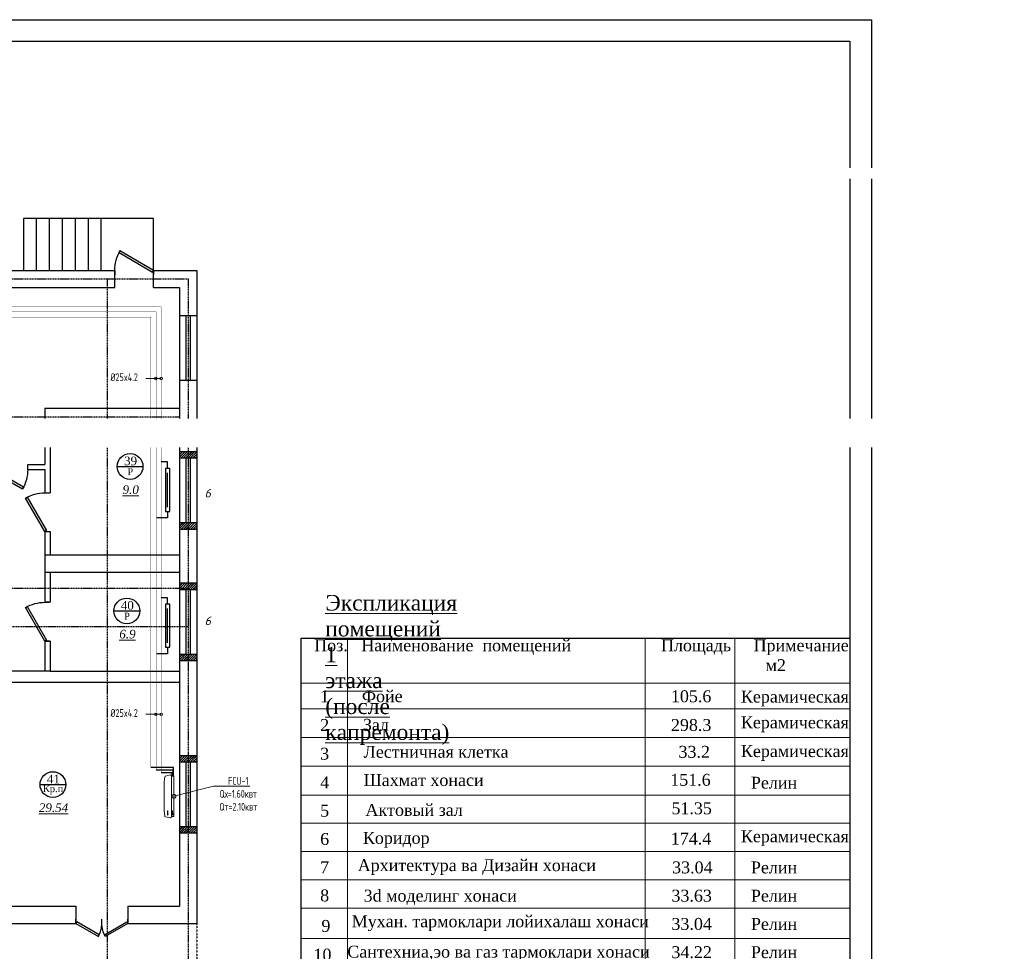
# Model space of a CAD drawing. Header units: inches. Extents: x 8001 to 766003, y -84601 to 563258.
# Tile 95 of 188: x 269355 to 292189, y 454162 to 475773. Entities that reach past the tile are written whole.
import ezdxf
from ezdxf import colors
from ezdxf.entities.mleader import LeaderData, LeaderLine
from ezdxf.math import Vec2, Vec3

# ---------------------------------------------------------------- set-up
doc = ezdxf.new("R2010")
doc.units = ezdxf.units.IN
doc.header["$MEASUREMENT"] = 0
for name, pattern in [('CONTINOUS', [0]), ('Dashed', [19.05, 12.7, -6.35]), ('HIDDEN', [9.525, 6.35, -3.175]), ('STROT', [1.7, 0.5, -1.2])]:
    doc.linetypes.add(name, pattern=pattern)
for name, color, linetype, lineweight in [('-N1-B1-', 5, 'Continuous', 50), ('.', 7, 'Continuous', 15), ('Ov', 250, 'Continuous', 30), ('SGM-M-100-WW-DRAIN-FLOOR', 3, 'HIDDEN', 30), ('SGM-M-400-TEXT', 140, 'CONTINOUS', 20), ('SGM-M-500-11-HI-TEXT', 11, 'CONTINOUS', 20), ('SGM-M-700-5-HVAC-WS-CWS-FCU', 32, 'CONTINOUS', 30), ('SGM-M-700-6-HVAC-WS-CWR-FCU', 141, 'HIDDEN', 30), ('sloy', 8, 'Continuous', 0), ('ФАНКОЙЛЫ', 250, 'Continuous', 25)]:
    doc.layers.add(name, color=color, linetype=linetype, lineweight=lineweight)
doc.layers.add('РАЗРЕЗ', color=7, linetype='Continuous')
doc.styles.add('676767', font='times.ttf')
doc.styles.add('ISOCPEUR', font='isocpeui.ttf', dxfattribs={"height": 250})
doc.styles.add('ISOCPEUR_1.00', font='isocpeui.ttf')
doc.styles.add('SGM_MKN', font='romans.shx', dxfattribs={"width": 0.65, "height": 100})
doc.styles.add('TIEMS', font='times.ttf')

# ---------------------------------------------------------------- blocks, each defined once
blk = doc.blocks.new('rwww')
at = {"lineweight": 13}
for p, q in [((-1480986, -1829492), (-1480986, -1809463)), ((-1480986, -1809463), (-1474343, -1809463)), ((-1480091, -1832768), (-1480091, -1809463)), ((-1474343, -1809463), (-1474343, -1832768)), ((-1474343, -1809463), (-1470386, -1809463)), ((-1472609, -1809463), (-1472609, -1832768)), ((-1470386, -1809463), (-1470386, -1826761)), ((-1480986, -1810328), (-1474343, -1810328)), ((-1474343, -1810328), (-1470386, -1810328)), ((-1480986, -1810826), (-1474343, -1810826)), ((-1474343, -1810826), (-1470386, -1810826)), ((-1480986, -1811382), (-1474343, -1811382)), ((-1480986, -1811382), (-1474343, -1811382)), ((-1474343, -1811382), (-1470386, -1811382)), ((-1474343, -1811382), (-1470386, -1811382)), ((-1474343, -1811382), (-1470386, -1811382)), ((-1480986, -1811937), (-1474343, -1811937)), ((-1474343, -1811937), (-1470386, -1811937)), ((-1480986, -1812493), (-1474343, -1812493)), ((-1474343, -1812493), (-1470386, -1812493)), ((-1480986, -1813039), (-1474343, -1813039)), ((-1474343, -1813039), (-1470386, -1813039)), ((-1480986, -1813585), (-1474343, -1813585)), ((-1474343, -1813585), (-1470386, -1813585)), ((-1480986, -1814131), (-1470386, -1814131)), ((-1480986, -1814677), (-1470386, -1814677)), ((-1480986, -1815265), (-1470386, -1815265))]:
    blk.add_line(p, q, dxfattribs=at)
at = {"layer": 'РАЗРЕЗ', "linetype": 'ByBlock', "lineweight": 25, "ltscale": 2}
blk.add_lwpolyline([(-1480986, -1809463), (-1470386, -1809463), (-1470386, -1832768), (-1480986, -1832768)], close=True, dxfattribs=at)
at = {"style": '676767'}
for s, p in [('1', (-1480622, -1810698)), ('105.6', (-1473843, -1810698)), ('2', (-1480622, -1811254)), ('298.3', (-1473843, -1811254)), ('3', (-1480622, -1811809)), ('                                         33.2        ', (-1477257, -1811772)), ('                                        151.6        ', (-1477330, -1812313)), ('4', (-1480622, -1812365)), ('                                        51.35          ', (-1477307, -1812864)), ('5', (-1480622, -1812911)), ('6', (-1480622, -1813457)), ('                                        174.4         ', (-1477319, -1813449)), ('7', (-1480622, -1814003)), ('                                      33.04         ', (-1477120, -1814007)), ('8', (-1480622, -1814549)), ('                                        33.63          ', (-1477307, -1814553)), ('9', (-1480598, -1815137)), ('                                        33.04          ', (-1477307, -1815099)), ('10', (-1480751, -1815692)), ('                                        34.22         ', (-1477307, -1815645))]:
    blk.add_text(s, height=230, dxfattribs=at).set_placement(p)
at = {"color": 0, "style": '676767'}
for s, p in [('Фойе', (-1479816, -1810698)), ('Зал', (-1479796, -1811250)), ('Лестничная клетка', (-1479782, -1811772)), ('Шахмат хонаси', (-1479782, -1812318)), ('  Коридор                                                       ', (-1479970, -1813436)), ('Архитектура ва Дизайн хонаси', (-1479896, -1813964)), ('3d моделинг хонаси', (-1479782, -1814553)), ('Мухан. тармоклари лойихалаш хонаси', (-1480011, -1815048)), ('Сантехниа,эо ва газ тармоклари хонаси', (-1480098, -1815636))]:
    blk.add_text(s, height=230, dxfattribs=at).set_placement(p)
at = {"color": 5, "style": '676767'}
for p in [(-1472491, -1810705), (-1472491, -1811203), (-1472491, -1811758), (-1472491, -1813406)]:
    blk.add_text('Керамическая', height=230, dxfattribs=at).set_placement(p)
at = {"color": 1, "style": '676767'}
for s, p in [('Релин', (-1472297, -1812369)), ('Aктовый зал', (-1479747, -1812895)), ('Релин', (-1472297, -1814007)), ('Релин', (-1472297, -1814553)), ('Релин', (-1472297, -1815099)), ('Релин', (-1472297, -1815645))]:
    blk.add_text(s, height=230, dxfattribs=at).set_placement(p)
at = {"lineweight": 13, "char_height": 300, "attachment_point": 1, "style": '676767'}
for s, insert, width in [('{\\LЭкспликация  помещений 1 этажа  (после капремонта) }', (-1480523, -1808626), 22.73), ('\\pxsm1;{\\H0.76667x;Поз\\fTimes New Roman|b0|i0|c238|p18;.   \\fTimes New Roman|b0|i0|c204|p18;Наименование  помещений                    Площадь     Примечание} \\P                                                                             {\\H0.76667x;м\\fTimes New Roman|b0|i0|c238|p18;2}', (-1480737, -1809484), 10295.4)]:
    blk.add_mtext(s, dxfattribs=dict(at, insert=insert, width=width))
blk = doc.blocks.new('*U279')
at = {"color": 5}
for p, q in [((0, 0), (0, 4)), ((24, 0), (24, 4))]:
    blk.add_line(p, q, dxfattribs=at)
blk.add_lwpolyline([(0, 0), (20.78, -12), (21.66, -10.48), (0.88, 1.52)], close=True, dxfattribs=at)
blk.add_arc((0, 0), 24, 330, 0, dxfattribs=at)
blk = doc.blocks.new('*U7')
at = {"color": 5}
for p, q in [((-36, 0), (-36, 4)), ((0, 0), (0, 4))]:
    blk.add_line(p, q, dxfattribs=at)
blk.add_lwpolyline([(0, 0), (-31.18, -18), (-32.05, -16.48), (-0.88, 1.52)], close=True, dxfattribs=at)
blk.add_arc((0, 0), 36, 180, 210, dxfattribs=at)
blk = doc.blocks.new('*U281')
at = {"color": 5}
for p, q in [((0, 0), (0, 4)), ((36, 0), (36, 4))]:
    blk.add_line(p, q, dxfattribs=at)
blk.add_lwpolyline([(0, 0), (31.18, -18), (32.05, -16.48), (0.88, 1.52)], close=True, dxfattribs=at)
blk.add_arc((0, 0), 36, 330, 0, dxfattribs=at)
blk = doc.blocks.new('*U8')
at = {"color": 5}
for p, q in [((0, 0), (0, -4)), ((36, 0), (36, -4))]:
    blk.add_line(p, q, dxfattribs=at)
blk.add_lwpolyline([(0, 0), (31.18, 18), (32.05, 16.48), (0.88, -1.52)], close=True, dxfattribs=at)
blk.add_arc((0, 0), 36, 0, 30, dxfattribs=at)
blk = doc.blocks.new('sjjg')
at = {"layer": '.'}
h = blk.add_hatch(dxfattribs=at)
h.set_pattern_fill('JIS_LC_8', color=32, scale=5)
h.set_pattern_definition([(45, (1858980.19, 2036544.227), (-27.57716447, 27.57716447), []), (45, (1858982.19, 2036544.227), (-27.57716447, 27.57716447), [])])
h.paths.add_polyline_path([(250527.8, 224095.7), (250327.8, 224095.7), (250327.8, 223945.7), (250527.8, 223945.7)])
h.paths.add_polyline_path([(250727.8, 224095.7), (250527.8, 224095.7), (250527.8, 223945.7), (250727.8, 223945.7)])
h.paths.add_polyline_path([(250727.8, 222445.7), (250527.8, 222445.7), (250527.8, 222295.7), (250727.8, 222295.7)])
h.paths.add_polyline_path([(250527.8, 222445.7), (250327.8, 222445.7), (250327.8, 222295.7), (250527.8, 222295.7)])
h = blk.add_hatch(dxfattribs=at)
h.set_pattern_fill('JIS_LC_8', color=32, scale=5)
h.set_pattern_definition([(45, (1858980.19, 2033494.227), (-27.57716447, 27.57716447), []), (45, (1858982.19, 2033494.227), (-27.57716447, 27.57716447), [])])
h.paths.add_polyline_path([(250527.8, 221045.7), (250327.8, 221045.7), (250327.8, 220895.7), (250527.8, 220895.7)])
h.paths.add_polyline_path([(250727.8, 221045.7), (250527.8, 221045.7), (250527.8, 220895.7), (250727.8, 220895.7)])
h.paths.add_polyline_path([(250727.8, 219395.7), (250527.8, 219395.7), (250527.8, 219245.7), (250727.8, 219245.7)])
h.paths.add_polyline_path([(250527.8, 219395.7), (250327.8, 219395.7), (250327.8, 219245.7), (250527.8, 219245.7)])
h = blk.add_hatch(dxfattribs=at)
h.set_pattern_fill('JIS_LC_8', color=32, scale=5)
h.set_pattern_definition([(45, (1858980.19, 2029494.227), (-27.57716447, 27.57716447), []), (45, (1858982.19, 2029494.227), (-27.57716447, 27.57716447), [])])
h.paths.add_polyline_path([(250527.8, 217045.7), (250327.8, 217045.7), (250327.8, 216895.7), (250527.8, 216895.7)])
h.paths.add_polyline_path([(250727.8, 217045.7), (250527.8, 217045.7), (250527.8, 216895.7), (250727.8, 216895.7)])
h.paths.add_polyline_path([(250727.8, 215395.7), (250527.8, 215395.7), (250527.8, 215245.7), (250727.8, 215245.7)])
h.paths.add_polyline_path([(250527.8, 215395.7), (250327.8, 215395.7), (250327.8, 215245.7), (250527.8, 215245.7)])
for p, q in [((249727.8, 229495.7), (246706.9, 229495.7)), ((246706.9, 229495.7), (246706.9, 228295.7)), ((247006.9, 229495.7), (247006.9, 228295.7)), ((247306.9, 229495.7), (247306.9, 228295.7)), ((247606.9, 229495.7), (247606.9, 228295.7)), ((247906.9, 229495.7), (247906.9, 228295.7)), ((248206.9, 229495.7), (248206.9, 228295.7)), ((248506.9, 229495.7), (248506.9, 228295.7)), ((249727.8, 228295.7), (249727.8, 229495.7)), ((231347.8, 228295.7), (248827.8, 228295.7)), ((248827.8, 227895.7), (248827.8, 228295.7)), ((249727.8, 228295.7), (250727.8, 228295.7)), ((249727.8, 227895.7), (249727.8, 228295.7)), ((250727.8, 228295.7), (250727.8, 213145.7)), ((240327.8, 227895.7), (248827.8, 227895.7)), ((240327.8, 227895.7), (248827.8, 227895.7)), ((249727.8, 227895.7), (250327.8, 227895.7)), ((249727.8, 227895.7), (250327.8, 227895.7)), ((250327.8, 227895.7), (250327.8, 225095.7)), ((250327.8, 227245.7), (250727.8, 227245.7)), ((250327.8, 225745.7), (250727.8, 225745.7)), ((247207.8, 225095.7), (247207.8, 223795.7)), ((247207.8, 225095.7), (250327.8, 225095.7)), ((250327.8, 225095.7), (250327.8, 221295.7)), ((247207.8, 224695.7), (250327.8, 224695.7)), ((247327.8, 224695.7), (247327.8, 223135.7)), ((250327.8, 224095.7), (250727.8, 224095.7)), ((246807.8, 223795.7), (247207.8, 223795.7)), ((246807.8, 223675.7), (246807.8, 223795.7)), ((250327.8, 223945.7), (250727.8, 223945.7)), ((246807.8, 223675.7), (247207.8, 223675.7)), ((247207.8, 223675.7), (247207.8, 223135.7)), ((247207.8, 223135.7), (247327.8, 223135.7)), ((250327.8, 222445.7), (250727.8, 222445.7)), ((247207.8, 222235.7), (247207.8, 220595.7)), ((247207.8, 222235.7), (247327.8, 222235.7)), ((247327.8, 222235.7), (247327.8, 221695.7)), ((250327.8, 222295.7), (250727.8, 222295.7)), ((247207.8, 221695.7), (250327.8, 221695.7)), ((247207.8, 221295.7), (250327.8, 221295.7)), ((247327.8, 221295.7), (247327.8, 220595.7)), ((250327.8, 221295.7), (250327.8, 218995.7)), ((250327.8, 221045.7), (250727.8, 221045.7)), ((250327.8, 220895.7), (250727.8, 220895.7)), ((247327.8, 220595.7), (247207.8, 220595.7)), ((247207.8, 219695.7), (247207.8, 218995.7)), ((247327.8, 219695.7), (247207.8, 219695.7)), ((247327.8, 219695.7), (247327.8, 218995.7)), ((250327.8, 219395.7), (250727.8, 219395.7)), ((250327.8, 219245.7), (250727.8, 219245.7)), ((247327.8, 218995.7), (246367.5, 218995.7)), ((247327.8, 218995.7), (250327.8, 218995.7)), ((250327.8, 218995.7), (250327.8, 213545.7)), ((246367.5, 218745.7), (250327.8, 218745.7)), ((250327.8, 217045.7), (250727.8, 217045.7)), ((250327.8, 216895.7), (250727.8, 216895.7)), ((250327.8, 215395.7), (250727.8, 215395.7)), ((250327.8, 215245.7), (250727.8, 215245.7)), ((244647.8, 213545.7), (247927.8, 213545.7)), ((247927.8, 213545.7), (247927.8, 213145.7)), ((249127.8, 213545.7), (250327.8, 213545.7)), ((249127.8, 213545.7), (249127.8, 213145.7)), ((244647.8, 213145.7), (247927.8, 213145.7)), ((249127.8, 213145.7), (250727.8, 213145.7))]:
    blk.add_line(p, q)
at = {"color": 1, "linetype": 'Dashed', "ltscale": 2}
for p, q in [((170054.2, 228095.7), (250527.8, 228095.7)), ((248647.8, 228095.7), (248647.8, 174874.9)), ((250527.8, 228095.7), (250527.8, 174874.9)), ((170054.2, 224895.7), (250327.8, 224895.7)), ((170054.2, 220925.7), (250527.8, 220925.7)), ((250527.8, 220025.7), (170054.2, 220025.7))]:
    blk.add_line(p, q, dxfattribs=at)
at = {"color": 5}
for p, q in [((250477.8, 227245.7), (250477.8, 225745.7)), ((250577.8, 227245.7), (250577.8, 225745.7)), ((250477.8, 223945.7), (250477.8, 222445.7)), ((250577.8, 223945.7), (250577.8, 222445.7)), ((250477.8, 220895.7), (250477.8, 219395.7)), ((250577.8, 220895.7), (250577.8, 219395.7)), ((250477.8, 216895.7), (250477.8, 215395.7)), ((250577.8, 216895.7), (250577.8, 215395.7))]:
    blk.add_line(p, q, dxfattribs=at)
at = {"linetype": 'STROT'}
blk.add_line((250727.8, 213145.7, 10), (250727.8, 209745.7, 10), dxfattribs=at)
at = {"layer": 'РАЗРЕЗ', "linetype": 'ByBlock', "lineweight": 25, "ltscale": 2}
for points in [[(248883.6, 223745.4), (249481.5, 223745.4)], [(248808.5, 220394.8), (249406.4, 220394.8)], [(247094.1, 216367.2), (247692, 216367.2)]]:
    blk.add_lwpolyline(points, dxfattribs=at)
for centre in [(249182.6, 223745.4), (249107.4, 220394.8), (247393, 216367.2)]:
    blk.add_circle(centre, 299, dxfattribs=at)
at = {"color": 5, "yscale": 25, "zscale": 25}
for name, p, xscale in [('*U8', (249727.8, 228295.7), -25), ('*U7', (245907.8, 223675.7), -25), ('*U279', (247927.8, 213145.7), 25), ('*U279', (249127.8, 213145.7), -25)]:
    blk.add_blockref(name, p, dxfattribs=dict(at, xscale=xscale))
at = {"color": 5, "xscale": -25, "yscale": 25, "zscale": 25, "rotation": 270}
for p in [(247207.8, 222235.7), (247207.8, 219695.7)]:
    blk.add_blockref('*U281', p, dxfattribs=at)
at = {"lineweight": 0, "ltscale": 100, "attachment_point": 5, "style": 'TIEMS'}
for s, insert, char_height, width in [('\\A1;39', (249194, 223873.8), 200, 250.18), ('\\A1;Р', (249186.4, 223625.3), 160, 925.177), ('\\A1;40', (249118.8, 220523.3), 200, 250.18), ('\\A1;Р', (249111.3, 220274.7), 160, 925.177), ('\\A1;41', (247404.5, 216495.6), 200, 250.18), ('\\A1;Кр.п', (247396.9, 216247.1), 160, 925.177)]:
    blk.add_mtext(s, dxfattribs=dict(at, insert=insert, char_height=char_height, width=width))
at = {"lineweight": 0, "ltscale": 100, "char_height": 200, "attachment_point": 5, "style": 'TIEMS'}
for s, insert in [('\\A1;{\\fTimes New Roman|b0|i1|c204|p18;\\L9.0}', (249196.8, 223206.7)), ('\\A1;{\\fTimes New Roman|b0|i1|c204|p18;\\L6.9}', (249121.7, 219856.1)), ('\\A1;{\\fTimes New Roman|b0|i1|c204|p18;\\L29.54}', (247407.3, 215828.5))]:
    blk.add_mtext(s, dxfattribs=dict(at, insert=insert))
blk = doc.blocks.new('A$C177E1FB8')
at = {"layer": 'sloy'}
for p, q in [((0, 30, -97), (0, 960, -97)), ((0, 960, -97), (55, 960, -97)), ((26, 897, -487), (26, 929, -487)), ((37, 929, -127), (28, 909, -127)), ((46, 909, -127), (37, 929, -127)), ((55, 960, -97), (55, 30, -97)), ((55, 829, -57), (55, 960, -57)), ((85, 995, -57), (199, 969, -57)), ((145, 929, -327), (136, 909, -327)), ((154, 909, -327), (145, 929, -327)), ((225, 829, -57), (213, 948, -57)), ((28, 909, -127), (34, 909, -127)), ((34, 909, -127), (34, 829, -127)), ((34, 829, -127), (40, 829, -127)), ((37, 829, -127), (37, 879, -127)), ((40, 829, -127), (40, 909, -127)), ((40, 909, -127), (46, 909, -127)), ((55, 161, -57), (55, 829, -57)), ((136, 909, -327), (142, 909, -327)), ((142, 909, -327), (142, 829, -327)), ((142, 829, -327), (148, 829, -327)), ((145, 829, -327), (145, 879, -327)), ((148, 829, -327), (148, 909, -327)), ((148, 909, -327), (154, 909, -327)), ((225, 161, -57), (225, 829, -57)), ((55, 30, -97), (0, 30, -97)), ((5, 22, -97), (4, 21, -97)), ((4, 17, -97), (4, 21, -97)), ((5, 24, -97), (5, 24, -97)), ((5, 24, -97), (9, 24, -97)), ((5, 24, -97), (9, 24, -97)), ((5, 24, -97), (5, 23, -97)), ((5, 23, -97), (5, 22, -97)), ((5, 22, -97), (9, 22, -97)), ((10, 22, -97), (5, 22, -97)), ((5, 22, -97), (9, 22, -97)), ((5, 22, -97), (5, 22, -97)), ((5, 22, -97), (5, 22, -97)), ((10, 16, -97), (5, 16, -97)), ((6, 30, -97), (6, 24, -97)), ((9, 30, -97), (9, 24, -97)), ((9, 24, -97), (9, 24, -97)), ((9, 24, -97), (10, 23, -97)), ((9, 22, -97), (9, 22, -97)), ((9, 22, -97), (10, 22, -97)), ((10, 23, -97), (10, 22, -97)), ((10, 22, -97), (10, 21, -97)), ((10, 17, -97), (10, 21, -97)), ((18, 20, -97), (18, 21, -97)), ((26, 21, -97), (18, 21, -97)), ((18, 20, -97), (18, 17, -97)), ((18, 17, -97), (18, 16, -97)), ((19, 24, -97), (20, 24, -97)), ((19, 24, -97), (19, 22, -97)), ((20, 22, -97), (19, 22, -97)), ((19, 21, -97), (25, 21, -97)), ((19, 21, -97), (19, 21, -97)), ((19, 21, -97), (25, 21, -97)), ((20, 24, -97), (25, 24, -97)), ((20, 22, -97), (25, 22, -97)), ((20, 22, -97), (20, 21, -97)), ((20, 14, -97), (20, 15, -97)), ((25, 14, -97), (20, 14, -97)), ((21, 24, -97), (21, 30, -97)), ((24, 24, -97), (24, 30, -97)), ((24, 22, -97), (24, 21, -97)), ((24, 22, -97), (24, 21, -97)), ((25, 24, -97), (25, 24, -97)), ((25, 24, -97), (25, 22, -97)), ((25, 22, -97), (25, 22, -97)), ((25, 21, -97), (25, 21, -97)), ((25, 14, -97), (25, 15, -97)), ((26, 20, -97), (26, 21, -97)), ((26, 20, -97), (26, 17, -97)), ((26, 17, -97), (26, 16, -97)), ((38, 20, -97), (38, 21, -97)), ((46, 21, -97), (38, 21, -97)), ((38, 20, -97), (38, 17, -97)), ((38, 17, -97), (38, 16, -97)), ((39, 24, -97), (40, 24, -97)), ((39, 24, -97), (39, 22, -97)), ((40, 22, -97), (39, 22, -97)), ((39, 21, -97), (45, 21, -97)), ((39, 21, -97), (39, 21, -97)), ((39, 21, -97), (45, 21, -97)), ((40, 24, -97), (45, 24, -97)), ((40, 22, -97), (45, 22, -97)), ((40, 22, -97), (40, 21, -97)), ((40, 14, -97), (40, 15, -97)), ((45, 14, -97), (40, 14, -97)), ((41, 24, -97), (41, 30, -97)), ((44, 24, -97), (44, 30, -97)), ((44, 22, -97), (44, 21, -97)), ((44, 22, -97), (44, 21, -97)), ((45, 24, -97), (45, 24, -97)), ((45, 24, -97), (45, 22, -97)), ((45, 22, -97), (45, 22, -97)), ((45, 21, -97), (45, 21, -97)), ((45, 14, -97), (45, 15, -97)), ((46, 20, -97), (46, 21, -97)), ((46, 20, -97), (46, 17, -97)), ((46, 17, -97), (46, 16, -97)), ((55, 30, -57), (55, 161, -57)), ((90, 0, -57), (195, 24, -57)), ((213, 42, -57), (225, 161, -57))]:
    blk.add_line(p, q, dxfattribs=at)
for centre, radius, start, end in [((3, 16, -97), 2.03, 356.7744, 31.9602), ((12, 16, -97), 2.03, 148.0398, 183.2256), ((16, 14, -97), 3.39, 15.4472, 50.0272), ((20, 22, -97), 0.204, 0, 90), ((20, 21, -97), 0.204, 270, 0), ((25, 22, -97), 0.204, 90, 180), ((25, 21, -97), 0.204, 180, 270), ((28, 14, -97), 3.39, 129.9728, 164.5528), ((36, 14, -97), 3.39, 15.4472, 50.0272), ((40, 22, -97), 0.204, 0, 90), ((40, 21, -97), 0.204, 270, 0), ((45, 22, -97), 0.204, 90, 180), ((45, 21, -97), 0.204, 180, 270), ((48, 14, -97), 3.39, 129.9728, 164.5528)]:
    blk.add_arc(centre, radius, start, end, dxfattribs=at)
for centre, major_axis, end_param in [((85, 965, -57), (0, 30), 1.745329), ((184, 943, -57), (29.5, 5.2), 0.872665), ((85, 30, -57), (-30, 0), 1.745329), ((185, 52, -57), (10.3, -28.2), 0.872665)]:
    blk.add_ellipse(centre, major_axis=major_axis, ratio=1, start_param=0, end_param=end_param, dxfattribs=at)
blk = doc.blocks.new('_DotSmall')
at = {"color": 0, "linetype": 'ByBlock', "const_width": 0.5}
blk.add_lwpolyline([(-0.0625, 0, 1), (0.0625, 0, 1)], format="xyb", close=True, dxfattribs=at)
blk = doc.blocks.new('*U160')
at = {"color": 250, "lineweight": 30}
for p, q in [((-700, 300), (-700, 400)), ((-700, 150), (-700, 300)), ((600, 150), (600, 300)), ((-550, 150), (-700, 150)), ((450, 150), (600, 150))]:
    blk.add_line(p, q, dxfattribs=at)
at = {"lineweight": 30, "ltscale": 1000}
for p, q in [((450, 200), (-550, 200)), ((-550, 200), (-550, 100)), ((-550, 100), (450, 100)), ((450, 100), (450, 200))]:
    blk.add_line(p, q, dxfattribs=at)
at = {"ltscale": 1000}
blk.add_line((-450, 150), (350, 150), dxfattribs=at)
blk = doc.blocks.new('_None')

msp = doc.modelspace()

# ---------------------------------------------------------------- linework, layer by layer
for points in [[(189105.77, 475772.808), (289105.77, 475772.808), (289105.77, 406372.808), (189105.77, 406372.808)], [(191105.77, 475272.808), (288605.77, 475272.808), (288605.77, 406872.808), (191105.77, 406872.808)]]:
    msp.add_lwpolyline(points, close=True)

# ---------------------------------------------------------------- block references
at = {"layer": 'РАЗРЕЗ', "linetype": 'ByBlock', "lineweight": 25, "xscale": 1.2, "yscale": 1.2, "zscale": 1.2}
msp.add_blockref('rwww', (2053069.412, 2632778.187), dxfattribs=at)

# ---------------------------------------------------------------- next in the draw order: block references
msp.add_blockref('sjjg', (22732.416, 241661.909))

# ---------------------------------------------------------------- next in the draw order: leaders
at = {"layer": '-N1-B1-', "color": 0}
ml = msp.add_multileader_mtext('Standard', dxfattribs=at)
ml.set_content('{\\C0;Латок}', color=(0, 0, 0), style='ISOCPEUR_1.00')
ml.set_leader_properties(color=256, linetype='ByLayer', lineweight=15)
ml.set_arrow_properties(name='NONE')
ml.build(insert=Vec2(0, 0))
ml.multileader.update_dxf_attribs({"text_left_attachment_type": 6, "text_right_attachment_type": 6, "dogleg_length": 0.125, "arrow_head_size": 160000, "scale": 200})
ctx = ml.context
ctx.base_point, ctx.scale, ctx.char_height, ctx.arrow_head_size, ctx.landing_gap_size, ctx.plane_origin = Vec3(518034.151, 472033.48), 200, 250, 160000, 0, Vec3(535491.88, 477492.1)
ctx.left_attachment, ctx.right_attachment, ctx.text_align_type = 6, 6, 1
notes = []
notes.append((ctx, [(1, (1, 1, 0), (518009.125, 472033.48), (1, 0), 25.026, [(2, [(516985.865, 471284.868)], 0, [])])]))
ctx.mtext.insert, ctx.mtext.rotation, ctx.mtext.width, ctx.mtext.alignment, ctx.mtext.flow_direction = Vec3(518532.635, 472333.48), 6.283185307, 2397.18407, 2, 5
ctx.mtext.has_bg_fill, ctx.mtext.bg_color, ctx.mtext.bg_scale_factor, ctx.mtext.bg_transparency, ctx.mtext.use_window_bg_color = 1, -1073741824, 1, 0, 1
for ctx, leaders in notes:
    for number, flags, end, landing, length, lines in leaders:
        leader = LeaderData()
        leader.index, (leader.has_last_leader_line, leader.has_dogleg_vector, leader.attachment_direction) = number, flags
        leader.last_leader_point, leader.dogleg_vector, leader.dogleg_length = Vec3(end), Vec3(landing), length
        for number, points, colour, breaks in lines:
            line = LeaderLine()
            line.index, line.vertices, line.color, line.breaks = number, Vec3.list(points), colors.encode_raw_color(colour), breaks
            leader.lines.append(line)
        ctx.leaders.append(leader)

# ---------------------------------------------------------------- next in the draw order: linework, layer by layer
at = {"color": 4, "const_width": 10}
msp.add_lwpolyline([(272636.307, 458305.339), (272636.307, 469113.544), (253639.982, 469113.544), (253639.982, 471213.544), (247525.798, 471213.544)], dxfattribs=at)
at = {"color": 25, "const_width": 10}
msp.add_lwpolyline([(272517.588, 458365.339), (272517.588, 468994.825), (253586.201, 468994.825), (253586.201, 471094.825), (247555.012, 471094.825)], dxfattribs=at)
at = {"color": 3, "const_width": 10}
msp.add_lwpolyline([(272396.307, 458425.339), (272396.307, 468873.544), (267342.607, 468873.544), (253526.445, 468873.544), (253526.445, 470973.544), (247670.465, 470973.544)], dxfattribs=at)
at = {"layer": 'SGM-M-100-WW-DRAIN-FLOOR', "linetype": 'ByBlock', "ltscale": 500}
for p, q in [((272925.437, 458425.339), (272396.307, 458425.339)), ((272925.437, 458235.878), (272925.437, 458425.339))]:
    msp.add_line(p, q, dxfattribs=at)
at = {"layer": 'SGM-M-500-11-HI-TEXT', "color": 5, "ltscale": 30}
for p, q in [((272279.993, 467448.468), (272636.307, 467448.468)), ((272279.993, 459659.538), (272636.307, 459659.538))]:
    msp.add_line(p, q, dxfattribs=at)
for centre in [(272511.905, 467448.468), (272636.307, 467448.468), (272511.905, 459659.538), (272636.307, 459659.538)]:
    msp.add_circle(centre, 30, dxfattribs=at)
at = {"layer": 'SGM-M-700-5-HVAC-WS-CWS-FCU', "ltscale": 500}
for p, q in [((272910.432, 458365.339), (272517.588, 458365.339)), ((272910.432, 458237.666), (272910.432, 458365.339))]:
    msp.add_line(p, q, dxfattribs=at)
at = {"layer": 'SGM-M-700-6-HVAC-WS-CWR-FCU', "ltscale": 500}
for p, q in [((272890.428, 458305.339), (272636.307, 458305.339)), ((272890.428, 458237.666), (272890.428, 458305.339))]:
    msp.add_line(p, q, dxfattribs=at)

# ---------------------------------------------------------------- next in the draw order: block references
at = {"rotation": 90.00000000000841}
for p in [(272936.307, 464913.646), (272936.307, 461765.251)]:
    msp.add_blockref('*U160', p, dxfattribs=at)
at = {"layer": 'ФАНКОЙЛЫ', "color": 3, "rotation": 180}
msp.add_blockref('A$C177E1FB8', (272932.584, 458252.114, 96.62), dxfattribs=at)

# ---------------------------------------------------------------- next in the draw order: texts
at = {"layer": 'Ov', "lineweight": 30, "char_height": 200, "attachment_point": 7, "style": 'ISOCPEUR'}
for insert in [(273643.313, 464689.7), (273643.313, 461727.415)]:
    msp.add_mtext_dynamic_manual_height_columns('6', width=442.86618, gutter_width=1500, heights=[0], dxfattribs=dict(at, insert=insert))
at = {"layer": 'SGM-M-500-11-HI-TEXT', "color": 5, "ltscale": 30, "style": 'SGM_MKN', "width": 0.65}
for p in [(271460.318, 467389.178), (271460.318, 459600.249)]:
    msp.add_text('%%C25x4.2', height=180, dxfattribs=at).set_placement(p)

# ---------------------------------------------------------------- next in the draw order: leaders
at = {"layer": 'SGM-M-400-TEXT', "color": 18, "ltscale": 30, "true_color": 0x000000}
ml = msp.add_multileader_mtext('Standard', dxfattribs=at)
ml.set_content('\\A1;{\\C256;\\c0;FCU-1\\PQх=1.60квт\\PQт=2.10квт}', color=5, style='SGM_MKN')
ml.set_leader_properties(lineweight=18)
ml.set_arrow_properties(name='DOTSMALL')
ml.build(insert=Vec2(0, 0))
ml.multileader.update_dxf_attribs({"text_left_attachment_type": 6, "text_right_attachment_type": 6, "dogleg_length": 0, "arrow_head_size": 180})
ctx = ml.context
ctx.base_point, ctx.char_height, ctx.arrow_head_size, ctx.plane_origin = Vec3(273848.244, 457989.589), 180, 180, Vec3(380646.082, 601029.977)
ctx.left_attachment, ctx.right_attachment, ctx.text_align_type = 6, 6, 1
notes = []
notes.append((ctx, [(0, (1, 1, 0), (273848.244, 457989.589), (1, 0), 0, [(0, [(272932.582, 457757.12)], 0, [])])]))
ctx.mtext.insert, ctx.mtext.width, ctx.mtext.defined_height, ctx.mtext.alignment, ctx.mtext.flow_direction = Vec3(274424.101, 458205.589), 830.20237, 239.92, 2, 5
for ctx, leaders in notes:
    for number, flags, end, landing, length, lines in leaders:
        leader = LeaderData()
        leader.index, (leader.has_last_leader_line, leader.has_dogleg_vector, leader.attachment_direction) = number, flags
        leader.last_leader_point, leader.dogleg_vector, leader.dogleg_length = Vec3(end), Vec3(landing), length
        for number, points, colour, breaks in lines:
            line = LeaderLine()
            line.index, line.vertices, line.color, line.breaks = number, Vec3.list(points), colors.encode_raw_color(colour), breaks
            leader.lines.append(line)
        ctx.leaders.append(leader)

# ---------------------------------------------------------------- next in the draw order: leaders
at = {"layer": '-N1-B1-', "color": 0}
ml = msp.add_multileader_mtext('Standard', dxfattribs=at)
ml.set_content('{\\C0;Выпуск К1-1 \\P∅110 L=5000}', color=(0, 0, 0), style='ISOCPEUR_1.00')
ml.set_leader_properties(color=256, linetype='ByLayer', lineweight=15)
ml.set_arrow_properties(name='NONE')
ml.build(insert=Vec2(0, 0))
ml.multileader.update_dxf_attribs({"text_left_attachment_type": 6, "text_right_attachment_type": 6, "dogleg_length": 0.125, "arrow_head_size": 160000, "scale": 200})
ctx = ml.context
ctx.base_point, ctx.scale, ctx.char_height, ctx.arrow_head_size, ctx.landing_gap_size, ctx.plane_origin = Vec3(461397.766, 466217.362), 200, 250, 160000, 0, Vec3(475462.772, 472499.572)
ctx.left_attachment, ctx.right_attachment, ctx.text_align_type = 6, 6, 1
notes = []
notes.append((ctx, [(0, (1, 1, 0), (463383.966, 466217.362), (-1, 0), 25.026, [(2, [(463719.974, 467167.786)], 0, [])])]))
ctx.mtext.insert, ctx.mtext.rotation, ctx.mtext.width, ctx.mtext.alignment, ctx.mtext.flow_direction = Vec3(462378.353, 466517.362), 6.283185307, 2397.18407, 2, 5
ctx.mtext.has_bg_fill, ctx.mtext.bg_color, ctx.mtext.bg_scale_factor, ctx.mtext.bg_transparency, ctx.mtext.use_window_bg_color = 1, -1073741824, 1, 0, 1
for ctx, leaders in notes:
    for number, flags, end, landing, length, lines in leaders:
        leader = LeaderData()
        leader.index, (leader.has_last_leader_line, leader.has_dogleg_vector, leader.attachment_direction) = number, flags
        leader.last_leader_point, leader.dogleg_vector, leader.dogleg_length = Vec3(end), Vec3(landing), length
        for number, points, colour, breaks in lines:
            line = LeaderLine()
            line.index, line.vertices, line.color, line.breaks = number, Vec3.list(points), colors.encode_raw_color(colour), breaks
            leader.lines.append(line)
        ctx.leaders.append(leader)

doc.saveas('drawing.dxf')
